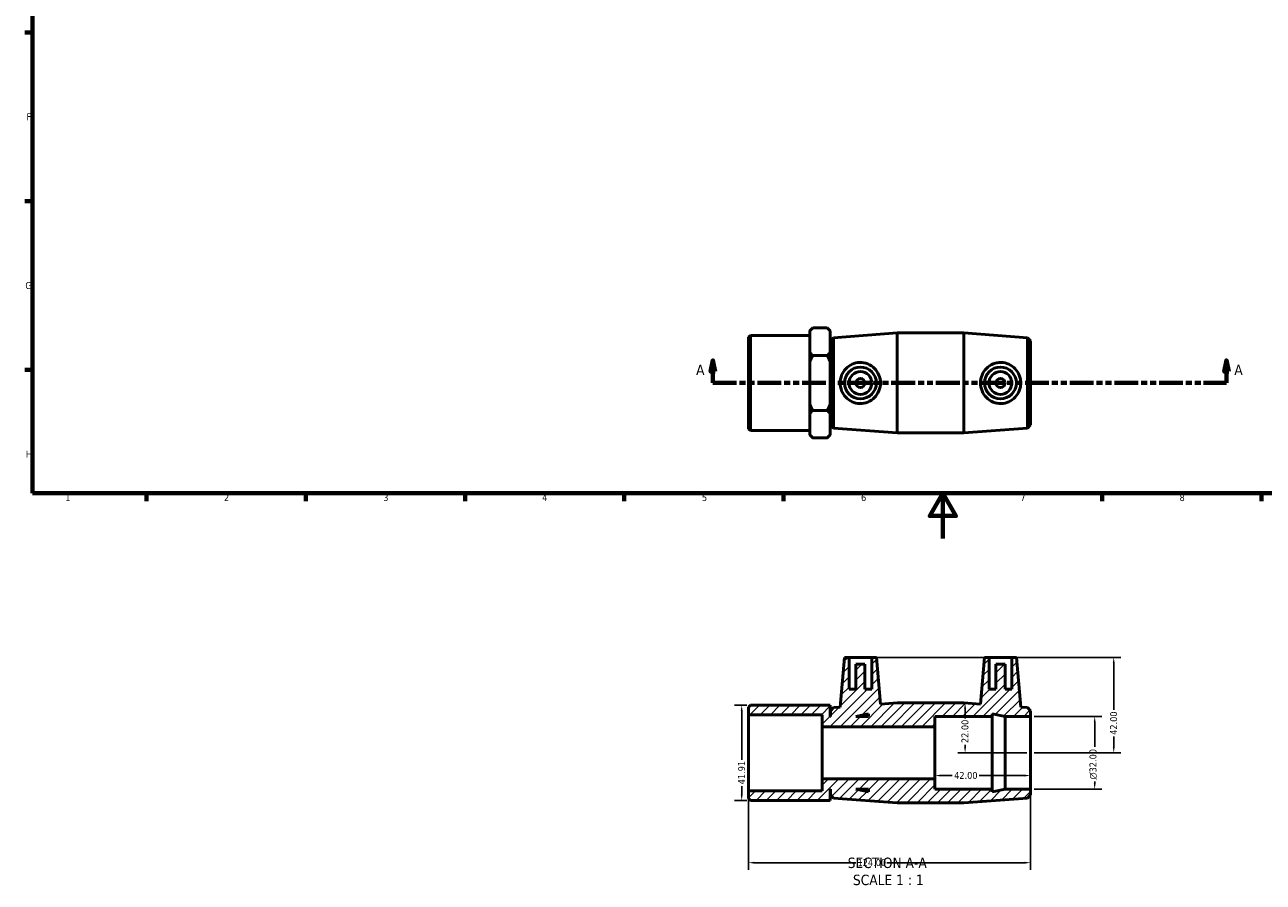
# Model space of a CAD drawing. Header units: millimetres. Extents: x 0 to 895, y -151 to 594.
# Tile 1 of 3: x 17 to 561, y -151 to 226. Entities that reach past the tile are written whole.
import ezdxf

# ---------------------------------------------------------------- set-up
doc = ezdxf.new("R2010")
doc.units = ezdxf.units.MM
doc.linetypes.add('DOUBLE_DASH_CHAIN', pattern=[1.2403, 0.6614, -0.0827, 0.1654, -0.0827, 0.1654, -0.0827])
for name, color, linetype, lineweight in [('Border (ANSI)', 7, 'Continuous', 70), ('Dimension (ANSI)', 7, 'Continuous', 25), ('Hatch (ANSI)', 7, 'Continuous', 18), ('Section Line (ANSI)', 7, 'DOUBLE_DASH_CHAIN', 70), ('Symbol (ANSI)', 7, 'Continuous', 25), ('Visible (ANSI)', 7, 'Continuous', 50)]:
    doc.layers.add(name, color=color, linetype=linetype, lineweight=lineweight)
doc.styles.add('Label Text (ANSI)', font='tahoma.ttf')
doc.styles.add('Note Text (ANSI)', font='tahoma.ttf')
doc.dimstyles.new('Default - mm (ANSI)', dxfattribs={"dimtxt": 3.048, "dimasz": 2.5, "dimexe": 3.175, "dimexo": 1.6002, "dimgap": 0.8, "dimtad": 0, "dimtoh": 1, "dimrnd": 1e-08, "dimzin": 4, "dimdsep": 46, "dimtxsty": 'Note Text (ANSI)', "dimcen": 0.09, "dimdle": 10, "dimclrd": 256, "dimclre": 256, "dimclrt": 256, "dimadec": 1, "dimazin": 1, "dimtfac": 1, "dimtofl": 0, "dimtmove": 0, "dimatfit": 3, "dimfxl": 1, "dimtolj": 1, "dimtzin": 4, "dimlwd": -1, "dimlwe": -1, "dimarcsym": 0})

# ---------------------------------------------------------------- blocks, each defined once
blk = doc.blocks.new('Borders Default Border')
at = {"layer": 'Border (ANSI)'}
for p, q in [((20, 222.75), (16.55, 222.75)), ((20, 148.5), (16.55, 148.5)), ((20, 74.25), (16.55, 74.25)), ((70.08, 20), (70.08, 16.55)), ((140.17, 20), (140.17, 16.55)), ((210.25, 20), (210.25, 16.55)), ((280.33, 20), (280.33, 16.55)), ((350.42, 20), (350.42, 16.55)), ((490.58, 20), (490.58, 16.55)), ((560.67, 20), (560.67, 16.55))]:
    blk.add_line(p, q, dxfattribs=at)
at = {"layer": 'Border (ANSI)', "flags": 128}
for points in [[(20, 20), (20, 574), (821, 574), (821, 20), (20, 20)], [(420.5, 0), (420.5, 20), (414.73, 10), (426.27, 10), (420.5, 20)]]:
    blk.add_lwpolyline(points, dxfattribs=at)
at = {"layer": 'Border (ANSI)', "color": 230, "true_color": 0xff0080, "char_height": 3.05, "attachment_point": 7, "style": 'Note Text (ANSI)'}
for s, insert in [('F', (17.29, 184.1)), ('G', (16.81, 109.79)), ('H', (16.97, 35.6)), ('1', (34.35, 16.55)), ('2', (104.2, 16.55)), ('3', (174.26, 16.49)), ('4', (244.23, 16.55)), ('5', (314.48, 16.49)), ('6', (384.49, 16.49)), ('7', (454.6, 16.55)), ('8', (524.63, 16.48))]:
    blk.add_mtext(s, dxfattribs=dict(at, insert=insert))
blk = doc.blocks.new('2dTransSection0')
at = {"layer": 'Section Line (ANSI)', "linetype": 'Continuous'}
for p, q in [((319.29, 78.49), (318.29, 73.49)), ((319.29, 73.49), (319.29, 78.49)), ((320.29, 73.49), (319.29, 78.49)), ((545.26, 78.49), (544.26, 73.49)), ((545.26, 73.49), (545.26, 78.49)), ((546.26, 73.49), (545.26, 78.49)), ((318.29, 73.49), (320.29, 73.49)), ((319.29, 68.49), (319.29, 73.49)), ((544.26, 73.49), (546.26, 73.49)), ((545.26, 68.49), (545.26, 73.49)), ((319.29, 68.49), (329.32, 68.49)), ((535.23, 68.49), (545.26, 68.49))]:
    blk.add_line(p, q, dxfattribs=at)
at = {"layer": 'Section Line (ANSI)', "linetype": 'DOUBLE_DASH_CHAIN', "ltscale": 15.827467}
blk.add_line((319.29, 68.49), (545.26, 68.49), dxfattribs=at)
at = {"layer": 'Section Line (ANSI)', "linetype": 'Continuous', "flags": 128}
for points in [[(320.29, 73.49), (319.29, 78.49), (318.29, 73.49), (320.29, 73.49)], [(546.26, 73.49), (545.26, 78.49), (544.26, 73.49), (546.26, 73.49)]]:
    blk.add_lwpolyline(points, dxfattribs=at)
at = {"layer": 'Section Line (ANSI)'}
for points in [[(320.29, 73.49), (319.29, 78.49), (318.29, 73.49), (320.29, 73.49)], [(546.26, 73.49), (545.26, 78.49), (544.26, 73.49), (546.26, 73.49)]]:
    blk.add_solid(points, dxfattribs=at)
at = {"layer": 'Section Line (ANSI)', "char_height": 4.57, "attachment_point": 7, "style": 'Label Text (ANSI)'}
for insert in [(311.93, 71.99), (548.73, 71.99)]:
    blk.add_mtext('A', dxfattribs=dict(at, insert=insert))
blk = doc.blocks.new('*D7')
at = {"layer": 'Defpoints', "color": 0, "transparency": 16777216}
for p in [(417.03, -94.23), (459.03, -94.23), (417.03, -104.23)]:
    blk.add_point(p, dxfattribs=at)
at = {"layer": 'Dimension (ANSI)', "transparency": 16777216}
for p, q in [((419.53, -104.23), (424.65, -104.23)), ((456.53, -104.23), (436.42, -104.23))]:
    blk.add_line(p, q, dxfattribs=at)
for points in [[(419.53, -103.82), (419.53, -104.65), (417.03, -104.23)], [(456.53, -103.82), (456.53, -104.65), (459.03, -104.23)]]:
    blk.add_solid(points, dxfattribs=at)
at = {"layer": 'Dimension (ANSI)', "color": 230, "true_color": 0xff0080, "transparency": 16777216, "insert": (425.45, -102.65), "char_height": 3.048, "attachment_point": 1, "style": 'Note Text (ANSI)'}
blk.add_mtext('\\A1;42.00', dxfattribs=at)
blk = doc.blocks.new('*D8')
at = {"layer": 'Defpoints', "color": 0, "transparency": 16777216}
for p in [(459.03, -78.23), (459.03, -110.23), (487.3, -110.23)]:
    blk.add_point(p, dxfattribs=at)
at = {"layer": 'Dimension (ANSI)', "transparency": 16777216}
for p, q in [((460.63, -78.23), (490.48, -78.23)), ((487.3, -80.73), (487.3, -91.64)), ((487.3, -107.73), (487.3, -106.79)), ((460.63, -110.23), (490.48, -110.23))]:
    blk.add_line(p, q, dxfattribs=at)
for points in [[(486.88, -80.73), (487.72, -80.73), (487.3, -78.23)], [(486.88, -107.73), (487.72, -107.73), (487.3, -110.23)]]:
    blk.add_solid(points, dxfattribs=at)
at = {"layer": 'Dimension (ANSI)', "color": 230, "true_color": 0xff0080, "transparency": 16777216, "insert": (485.01, -105.99), "char_height": 3.048, "attachment_point": 1, "rotation": 90, "style": 'Note Text (ANSI)'}
blk.add_mtext('\\A1;\\fAIGDT|b0|i0;\\H3.0480;\\ln\\fTahoma|b0|i0;\\H3.0480;32.00', dxfattribs=at)
blk = doc.blocks.new('*D9')
at = {"layer": 'Defpoints', "color": 0, "transparency": 16777216}
for p in [(335.87, -73.28), (331.99, -115.19), (335.87, -115.19)]:
    blk.add_point(p, dxfattribs=at)
at = {"layer": 'Dimension (ANSI)', "transparency": 16777216}
for p, q in [((334.27, -73.28), (328.81, -73.28)), ((331.99, -75.78), (331.99, -97.28)), ((331.99, -112.69), (331.99, -108.89)), ((334.27, -115.19), (328.81, -115.19))]:
    blk.add_line(p, q, dxfattribs=at)
for points in [[(331.57, -75.78), (332.41, -75.78), (331.99, -73.28)], [(331.57, -112.69), (332.41, -112.69), (331.99, -115.19)]]:
    blk.add_solid(points, dxfattribs=at)
at = {"layer": 'Dimension (ANSI)', "color": 230, "true_color": 0xff0080, "transparency": 16777216, "insert": (330.4, -108.09), "char_height": 3.048, "attachment_point": 1, "rotation": 90, "style": 'Note Text (ANSI)'}
blk.add_mtext('\\A1;41.91', dxfattribs=at)
blk = doc.blocks.new('*D10')
at = {"layer": 'Defpoints', "color": 0, "transparency": 16777216}
for p in [(335.03, -111), (459.03, -110.23), (459.03, -142.57)]:
    blk.add_point(p, dxfattribs=at)
at = {"layer": 'Dimension (ANSI)', "transparency": 16777216}
for p, q in [((335.03, -112.6), (335.03, -145.75)), ((459.03, -111.83), (459.03, -145.75)), ((337.53, -142.57), (382.14, -142.57)), ((456.53, -142.57), (395.82, -142.57))]:
    blk.add_line(p, q, dxfattribs=at)
for points in [[(337.53, -142.15), (337.53, -142.99), (335.03, -142.57)], [(456.53, -142.15), (456.53, -142.99), (459.03, -142.57)]]:
    blk.add_solid(points, dxfattribs=at)
at = {"layer": 'Dimension (ANSI)', "color": 230, "true_color": 0xff0080, "transparency": 16777216, "insert": (382.94, -140.98), "char_height": 3.048, "attachment_point": 1, "style": 'Note Text (ANSI)'}
blk.add_mtext('\\A1;124.00', dxfattribs=at)
blk = doc.blocks.new('*D11')
at = {"layer": 'Defpoints', "color": 0, "transparency": 16777216}
for p in [(389.23, -52.23), (459.03, -94.23), (495.67, -94.23)]:
    blk.add_point(p, dxfattribs=at)
at = {"layer": 'Dimension (ANSI)', "transparency": 16777216}
for p, q in [((390.83, -52.23), (498.84, -52.23)), ((495.67, -54.73), (495.67, -75.35)), ((495.67, -91.73), (495.67, -87.12)), ((460.63, -94.23), (498.84, -94.23))]:
    blk.add_line(p, q, dxfattribs=at)
for points in [[(495.25, -54.73), (496.08, -54.73), (495.67, -52.23)], [(495.25, -91.73), (496.08, -91.73), (495.67, -94.23)]]:
    blk.add_solid(points, dxfattribs=at)
at = {"layer": 'Dimension (ANSI)', "color": 230, "true_color": 0xff0080, "transparency": 16777216, "insert": (494.08, -86.32), "char_height": 3.048, "attachment_point": 1, "rotation": 90, "style": 'Note Text (ANSI)'}
blk.add_mtext('\\A1;42.00', dxfattribs=at)
blk = doc.blocks.new('*D12')
at = {"layer": 'Defpoints', "color": 0, "transparency": 16777216}
for p in [(429.7, -72.23), (430.26, -94.23), (459.03, -94.23)]:
    blk.add_point(p, dxfattribs=at)
at = {"layer": 'Dimension (ANSI)', "transparency": 16777216}
for p, q in [((430.26, -74.73), (430.26, -79.11)), ((430.26, -91.73), (430.26, -90.74)), ((457.43, -94.23), (427.09, -94.23))]:
    blk.add_line(p, q, dxfattribs=at)
for points in [[(429.85, -74.73), (430.68, -74.73), (430.26, -72.23)], [(429.85, -91.73), (430.68, -91.73), (430.26, -94.23)]]:
    blk.add_solid(points, dxfattribs=at)
at = {"layer": 'Dimension (ANSI)', "color": 230, "true_color": 0xff0080, "transparency": 16777216, "insert": (428.68, -89.94), "char_height": 3.048, "attachment_point": 1, "rotation": 90, "style": 'Note Text (ANSI)'}
blk.add_mtext('\\A1;22.00', dxfattribs=at)

msp = doc.modelspace()

# ---------------------------------------------------------------- hatches: boundary and pattern name
at = {"layer": 'Hatch (ANSI)'}
h = msp.add_hatch(dxfattribs=at)
h.set_pattern_fill('ANSI31', color=256, scale=25.4, style=0)
h.set_pattern_definition([(45, (0, 0), (-2.245064, 2.245064), [])])
h.paths.add_polyline_path([(417.031, -105.732), (367.431, -105.732), (367.431, -110.996), (335.031, -110.996), (335.031, -114.349), (335.869, -115.187), (361.931, -115.187), (361.931, -115.19), (370.931, -115.19), (370.931, -110.232), (371.031, -110.232), (371.031, -112.712), (372.348, -114.131), (400.365, -116.232), (429.698, -116.232), (457.715, -114.131), (459.031, -112.712), (459.031, -110.232), (447.831, -110.232), (442.231, -111.423), (442.231, -110.232), (417.031, -110.232)])
h.paths.add_polyline_path([(387.831, -111.423), (382.231, -110.232), (387.831, -110.232)], flags=0)
h.paths.add_polyline_path([(389.231, -52.232), (389.231, -66.232), (386.231, -66.232), (386.231, -55.232), (382.231, -55.232), (382.231, -66.232), (379.231, -66.232), (379.231, -52.232), (377.231, -52.232), (375.317, -74.111), (372.348, -74.334), (371.031, -75.752), (371.031, -78.232), (370.931, -78.232), (370.931, -73.275), (361.931, -73.275), (361.931, -73.277), (335.869, -73.277), (335.031, -74.116), (335.031, -77.468), (367.431, -77.468), (367.431, -82.732), (417.031, -82.732), (417.031, -78.232), (442.231, -78.232), (442.231, -77.042), (447.831, -78.232), (459.031, -78.232), (459.031, -75.752), (457.715, -74.334), (454.745, -74.111), (452.831, -52.232), (450.831, -52.232), (450.831, -66.232), (447.831, -66.232), (447.831, -55.232), (443.831, -55.232), (443.831, -66.232), (440.831, -66.232), (440.831, -52.232), (438.831, -52.232), (437.033, -72.783), (429.698, -72.232), (400.365, -72.232), (393.029, -72.783), (391.231, -52.232)])
h.paths.add_polyline_path([(382.231, -78.232), (387.831, -77.042), (387.831, -78.232)], flags=0)

# ---------------------------------------------------------------- linework, layer by layer
at = {"layer": 'Visible (ANSI)'}
for p, q in [((361.931, 91.367), (363.251, 92.687)), ((369.611, 92.687), (363.251, 92.687)), ((370.931, 91.367), (369.611, 92.687)), ((335.031, 88.604), (335.869, 89.442)), ((335.031, 48.37), (335.031, 88.604)), ((335.869, 89.442), (335.869, 47.532)), ((335.869, 89.442), (361.931, 89.442)), ((361.931, 91.227), (361.931, 91.367)), ((361.931, 82.047), (361.931, 91.227)), ((370.931, 91.367), (370.931, 91.227)), ((370.931, 91.227), (370.931, 82.047)), ((371.031, 86.967), (372.348, 88.386)), ((372.348, 88.386), (400.365, 90.487)), ((372.348, 88.386), (372.348, 48.588)), ((400.365, 46.487), (400.365, 90.487)), ((400.365, 90.487), (429.698, 90.487)), ((429.698, 46.487), (429.698, 90.487)), ((457.715, 88.386), (429.698, 90.487)), ((457.715, 48.588), (457.715, 88.386)), ((459.031, 86.967), (457.715, 88.386)), ((361.931, 77.666), (361.931, 82.047)), ((370.931, 84.487), (371.031, 84.487)), ((370.931, 82.047), (370.931, 77.666)), ((371.031, 50.007), (371.031, 86.967)), ((459.031, 86.967), (459.031, 50.007)), ((361.931, 59.307), (361.931, 77.666)), ((369.611, 80.587), (363.251, 80.587)), ((370.931, 77.666), (370.931, 59.307)), ((361.931, 54.927), (361.931, 59.307)), ((361.931, 45.747), (361.931, 54.927)), ((369.611, 56.387), (363.251, 56.387)), ((370.931, 59.307), (370.931, 54.927)), ((370.931, 54.927), (370.931, 45.747)), ((370.931, 52.487), (371.031, 52.487)), ((371.031, 50.007), (372.348, 48.588)), ((459.031, 50.007), (457.715, 48.588)), ((335.031, 48.37), (335.869, 47.532)), ((335.869, 47.532), (361.931, 47.532)), ((361.931, 45.607), (361.931, 45.747)), ((361.931, 45.607), (363.251, 44.287)), ((363.251, 44.287), (369.611, 44.287)), ((370.931, 45.607), (369.611, 44.287)), ((370.931, 45.747), (370.931, 45.607)), ((372.348, 48.588), (400.365, 46.487)), ((400.365, 46.487), (429.698, 46.487)), ((457.715, 48.588), (429.698, 46.487)), ((377.231, -52.232), (375.317, -74.111)), ((379.231, -52.232), (377.231, -52.232)), ((379.231, -66.232), (379.231, -52.232)), ((379.231, -52.232), (389.231, -52.232)), ((389.231, -52.232), (389.231, -66.232)), ((391.231, -52.232), (389.231, -52.232)), ((393.029, -72.783), (391.231, -52.232)), ((438.831, -52.232), (437.033, -72.783)), ((440.831, -52.232), (438.831, -52.232)), ((440.831, -66.232), (440.831, -52.232)), ((440.831, -52.232), (450.831, -52.232)), ((452.831, -52.232), (450.831, -52.232)), ((450.831, -52.232), (450.831, -66.232)), ((454.745, -74.111), (452.831, -52.232)), ((386.231, -55.232), (382.231, -55.232)), ((382.231, -55.232), (382.231, -66.232)), ((386.231, -66.232), (386.231, -55.232)), ((447.831, -55.232), (443.831, -55.232)), ((443.831, -55.232), (443.831, -66.232)), ((447.831, -66.232), (447.831, -55.232)), ((382.231, -66.232), (379.231, -66.232)), ((389.231, -66.232), (386.231, -66.232)), ((443.831, -66.232), (440.831, -66.232)), ((450.831, -66.232), (447.831, -66.232)), ((335.869, -73.277), (335.031, -74.116)), ((335.031, -74.116), (335.031, -77.468)), ((361.931, -73.277), (335.869, -73.277)), ((370.931, -73.275), (361.931, -73.275)), ((361.931, -73.275), (361.931, -73.277)), ((370.931, -78.232), (370.931, -73.275)), ((372.348, -74.334), (371.031, -75.752)), ((371.031, -75.752), (371.031, -78.232)), ((375.317, -74.111), (372.348, -74.334)), ((400.365, -72.232), (393.029, -72.783)), ((429.698, -72.232), (400.365, -72.232)), ((437.033, -72.783), (429.698, -72.232)), ((457.715, -74.334), (454.745, -74.111)), ((459.031, -75.752), (457.715, -74.334)), ((459.031, -78.232), (459.031, -75.752)), ((335.031, -77.468), (367.431, -77.468)), ((335.031, -110.996), (335.031, -77.468)), ((367.431, -77.468), (367.431, -82.732)), ((371.031, -78.232), (370.931, -78.232)), ((382.231, -78.232), (387.831, -77.042)), ((387.831, -78.232), (382.231, -78.232)), ((387.831, -77.042), (387.831, -78.232)), ((417.031, -82.732), (417.031, -78.232)), ((417.031, -78.232), (442.231, -78.232)), ((442.231, -78.232), (442.231, -77.042)), ((442.231, -77.042), (447.831, -78.232)), ((442.231, -110.232), (442.231, -78.232)), ((447.831, -78.232), (459.031, -78.232)), ((447.831, -110.232), (447.831, -78.232)), ((459.031, -110.232), (459.031, -78.232)), ((367.431, -82.732), (417.031, -82.732)), ((367.431, -105.732), (367.431, -82.732)), ((417.031, -105.732), (417.031, -82.732)), ((417.031, -105.732), (367.431, -105.732)), ((367.431, -105.732), (367.431, -110.996)), ((417.031, -110.232), (417.031, -105.732)), ((367.431, -110.996), (335.031, -110.996)), ((335.031, -110.996), (335.031, -114.349)), ((335.031, -114.349), (335.869, -115.187)), ((370.931, -115.19), (370.931, -110.232)), ((370.931, -110.232), (371.031, -110.232)), ((371.031, -110.232), (371.031, -112.712)), ((371.031, -112.712), (372.348, -114.131)), ((372.348, -114.131), (400.365, -116.232)), ((387.831, -111.423), (382.231, -110.232)), ((382.231, -110.232), (387.831, -110.232)), ((387.831, -110.232), (387.831, -111.423)), ((442.231, -110.232), (417.031, -110.232)), ((429.698, -116.232), (457.715, -114.131)), ((447.831, -110.232), (442.231, -111.423)), ((442.231, -111.423), (442.231, -110.232)), ((459.031, -110.232), (447.831, -110.232)), ((457.715, -114.131), (459.031, -112.712)), ((459.031, -112.712), (459.031, -110.232)), ((335.869, -115.187), (361.931, -115.187)), ((361.931, -115.187), (361.931, -115.19)), ((361.931, -115.19), (370.931, -115.19)), ((400.365, -116.232), (429.698, -116.232))]:
    msp.add_line(p, q, dxfattribs=at)
for centre, radius in [((384.231, 68.487), 7), ((384.231, 68.487), 5), ((445.831, 68.487), 7), ((445.831, 68.487), 5), ((384.231, 68.487), 2), ((445.831, 68.487), 2)]:
    msp.add_circle(centre, radius, dxfattribs=at)
for points in [[(361.931, 91.227), (362.501, 91.936), (363.251, 92.687)], [(369.611, 92.687), (370.362, 91.936), (370.931, 91.227)], [(363.251, 80.587), (362.501, 81.337), (361.931, 82.047)], [(370.931, 82.047), (370.362, 81.337), (369.611, 80.587)], [(361.931, 77.666), (362.501, 79.086), (363.251, 80.587)], [(369.611, 80.587), (370.362, 79.086), (370.931, 77.666)], [(363.251, 56.387), (362.501, 57.888), (361.931, 59.307)], [(361.931, 54.927), (362.501, 55.636), (363.251, 56.387)], [(370.931, 59.307), (370.362, 57.888), (369.611, 56.387)], [(369.611, 56.387), (370.362, 55.636), (370.931, 54.927)], [(363.251, 44.287), (362.501, 45.037), (361.931, 45.747)], [(370.931, 45.747), (370.362, 45.037), (369.611, 44.287)]]:
    msp.add_rational_spline(points, [1, 1.00192951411, 1], degree=2, dxfattribs=at)
for points, knots in [([(383.883, 59.455), (382.78, 59.491), (381.616, 59.753), (379.499, 60.72), (378.546, 61.423), (377.046, 63.011), (376.396, 64.008), (375.531, 66.189), (375.317, 67.374), (375.317, 69.6), (375.531, 70.784), (376.396, 72.965), (377.046, 73.963), (378.546, 75.55), (379.499, 76.254), (381.616, 77.22), (382.78, 77.483), (385.069, 77.558), (386.313, 77.341), (388.576, 76.419), (389.598, 75.716), (391.188, 74.108), (391.876, 73.101), (392.797, 70.87), (393.029, 69.646), (393.029, 67.328), (392.797, 66.104), (391.876, 63.873), (391.188, 62.865), (389.598, 61.258), (388.576, 60.554), (386.313, 59.633), (385.069, 59.416), (383.883, 59.455)], [0, 0, 0, 0, 0.3318077, 0.3318077, 0.6636154, 0.6636154, 0.9976105, 0.9976105, 1.3316057, 1.3316057, 1.6656008, 1.6656008, 1.999596, 1.999596, 2.3314036, 2.3314036, 2.6632113, 2.6632113, 3.0201006, 3.0201006, 3.3769899, 3.3769899, 3.7246392, 3.7246392, 4.0722885, 4.0722885, 4.4199379, 4.4199379, 4.7675872, 4.7675872, 5.1244765, 5.1244765, 5.4813658, 5.4813658, 5.4813658, 5.4813658]), ([(446.179, 59.455), (444.993, 59.416), (443.749, 59.633), (441.486, 60.554), (440.465, 61.258), (438.874, 62.865), (438.187, 63.873), (437.266, 66.104), (437.033, 67.328), (437.033, 69.646), (437.266, 70.87), (438.187, 73.101), (438.874, 74.108), (440.465, 75.716), (441.486, 76.419), (443.749, 77.341), (444.993, 77.558), (447.282, 77.483), (448.447, 77.22), (450.564, 76.254), (451.517, 75.55), (453.016, 73.963), (453.666, 72.965), (454.531, 70.784), (454.745, 69.6), (454.745, 67.374), (454.531, 66.189), (453.666, 64.008), (453.016, 63.011), (451.517, 61.423), (450.564, 60.72), (448.447, 59.753), (447.282, 59.491), (446.179, 59.455)], [0, 0, 0, 0, 0.3568893, 0.3568893, 0.7137785, 0.7137785, 1.0614279, 1.0614279, 1.4090772, 1.4090772, 1.7567266, 1.7567266, 2.1043759, 2.1043759, 2.4612652, 2.4612652, 2.8181545, 2.8181545, 3.1499621, 3.1499621, 3.4817698, 3.4817698, 3.815765, 3.815765, 4.1497601, 4.1497601, 4.4837553, 4.4837553, 4.8177504, 4.8177504, 5.1495581, 5.1495581, 5.4813658, 5.4813658, 5.4813658, 5.4813658])]:
    msp.add_open_spline(points, degree=3, knots=knots, dxfattribs=at)

# ---------------------------------------------------------------- block references
msp.add_blockref('Borders Default Border', (0, 0))
at = {"layer": 'Section Line (ANSI)'}
msp.add_blockref('2dTransSection0', (0, 0), dxfattribs=at)

# ---------------------------------------------------------------- texts
at = {"layer": 'Symbol (ANSI)', "char_height": 4.572, "attachment_point": 7, "style": 'Label Text (ANSI)'}
for s, insert in [('SECTION A-A', (378.607, -144.997)), ('SCALE 1 : 1', (380.926, -152.51))]:
    msp.add_mtext(s, dxfattribs=dict(at, insert=insert))

# ---------------------------------------------------------------- dimensions: what is measured, and where the dimension line sits
at = {"layer": 'Dimension (ANSI)'}
for base, p1, p2, angle, override, picture, middle in [((495.667, -94.232), (389.231, -52.232), (459.031, -94.232), 90, {"dimtoh": 0, "dimdec": 2, "dimtp": 0, "dimtm": 0, "dimtdec": 2, "dimatfit": 1}, '*D11', (495.667, -81.232)), ((331.989, -115.187), (335.869, -73.277), (335.869, -115.187), 90, {"dimtoh": 0, "dimdec": 2, "dimtp": 0, "dimtm": 0, "dimtdec": 2, "dimatfit": 1}, '*D9', (331.989, -103.084)), ((430.263, -94.232), (429.698, -72.232), (459.031, -94.232), 90, {"dimtoh": 0, "dimdec": 2, "dimse1": 1, "dimtp": 0, "dimtm": 0, "dimtdec": 2, "dimatfit": 1}, '*D12', (430.263, -84.923)), ((417.031, -104.232), (459.031, -94.232), (417.031, -94.232), 180, {"dimtoh": 0, "dimdec": 2, "dimse1": 1, "dimse2": 1, "dimtp": 0, "dimtm": 0, "dimtdec": 2, "dimatfit": 1}, '*D7', (430.531, -104.232)), ((459.031, -142.57), (335.031, -110.996), (459.031, -110.232), 180, {"dimtoh": 0, "dimdec": 2, "dimtp": 0, "dimtm": 0, "dimtdec": 2, "dimatfit": 1}, '*D10', (388.984, -142.57))]:
    dim = msp.add_linear_dim(base=base, p1=p1, p2=p2, angle=angle, dimstyle='Default - mm (ANSI)', override=override, dxfattribs=at)
    dim.commit()
    dim.dimension.update_dxf_attribs({"geometry": picture, "text_midpoint": middle, "dimtype": 160})
dim = msp.add_linear_dim(base=(487.301, -110.232), p1=(459.031, -78.232), p2=(459.031, -110.232), angle=90, text='\\fAIGDT|b0|i0;\\H3.0480;\\ln\\fTahoma|b0|i0;\\H3.0480;<>', dimstyle='Default - mm (ANSI)', override={"dimtoh": 0, "dimdec": 2, "dimtp": 0, "dimtm": 0, "dimtdec": 2, "dimatfit": 1}, dxfattribs=at)
dim.commit()
dim.dimension.update_dxf_attribs({"geometry": '*D8', "text_midpoint": (487.301, -99.215), "dimtype": 160})

doc.saveas('drawing.dxf')
